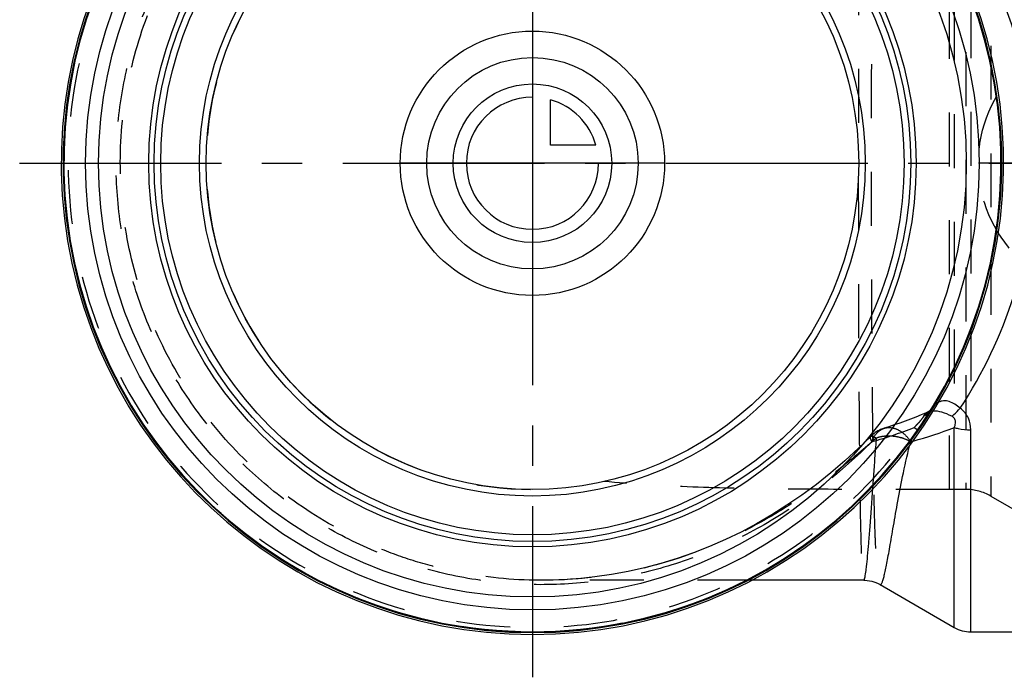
# Model space of a CAD drawing. Header units: millimetres. Extents: x 394 to 605, y 431 to 569.
# Tile 1 of 6: x 394 to 514, y 431 to 511. Entities that reach past the tile are written whole.
import ezdxf

# ---------------------------------------------------------------- set-up
doc = ezdxf.new("R2010")
doc.units = ezdxf.units.MM
doc.header["$LTSCALE"] = 65.185185
doc.linetypes.add('CENTER', pattern=[0.6, 0.375, -0.075, 0.075, -0.075])
doc.linetypes.add('HIDDEN', pattern=[0.2, 0.1, -0.1])
for name, color, linetype in [('ACHSEN_S', 7, 'CONTINUOUS'), ('KOERPER', 7, 'CONTINUOUS'), ('KONST.EL_MIT_GEO', 7, 'CONTINUOUS'), ('KURVEN', 7, 'CONTINUOUS')]:
    doc.layers.add(name, color=color, linetype=linetype)

msp = doc.modelspace()

# ---------------------------------------------------------------- linework, layer by layer
at = {"layer": 'ACHSEN_S', "color": 2, "linetype": 'CENTER'}
for p, q in [((456.49, 569.02), (456.49, 430.98)), ((394.41, 493.22), (605.49, 493.22))]:
    msp.add_line(p, q, dxfattribs=at)
at = {"layer": 'KOERPER', "color": 8, "linetype": 'HIDDEN'}
for p, q in [((506.99, 453.73), (506.99, 532.73)), ((508.97, 453.73), (506.99, 453.73)), ((483.01, 442.72), (457.57, 442.72))]:
    msp.add_line(p, q, dxfattribs=at)
at = {"layer": 'KOERPER', "color": 7, "linetype": 'Continuous'}
for p, q in [((496.59, 442.72), (483.01, 442.72)), ((498.58, 442.2), (507.56, 437.01)), ((509.56, 436.48), (574.49, 436.48))]:
    msp.add_line(p, q, dxfattribs=at)
at = {"layer": 'KOERPER', "color": 8, "linetype": 'HIDDEN'}
msp.add_circle((456.49, 493.22), 56.75, dxfattribs=at)
at = {"layer": 'KOERPER', "color": 7, "linetype": 'Continuous'}
msp.add_arc((456.49, 493.22), 57.05, 97.8058, 82.1942, dxfattribs=at)
at = {"layer": 'KOERPER', "color": 8, "linetype": 'HIDDEN'}
msp.add_arc((456.49, 493.22), 39.5, 89.9971, 270, dxfattribs=at)
msp.add_open_spline([(506.99, 453.73), (503.41, 453.73), (496.3, 453.72), (485.71, 453.76), (475.34, 453.97), (468.51, 454.37), (465.16, 454.69)], degree=3, knots=[0, 0, 0, 0, 0.25649, 0.510167, 0.758594, 1, 1, 1, 1], dxfattribs=at)
at = {"layer": 'KONST.EL_MIT_GEO', "color": 8, "linetype": 'HIDDEN'}
for p, q in [((511.97, 533.53), (511.97, 452.92)), ((508.97, 532.73), (508.97, 453.73)), ((507.56, 525.22), (507.56, 461.23)), ((509.56, 525.52), (509.56, 460.93)), ((504.86, 463.54), (504.86, 463.55)), ((502.72, 461.23), (503.16, 460.93)), ((497.7, 453.77), (497.73, 454.24)), ((511.97, 452.92), (520.1, 448.23))]:
    msp.add_line(p, q, dxfattribs=at)
at = {"layer": 'KONST.EL_MIT_GEO', "color": 7, "linetype": 'Continuous'}
for p, q in [((507.56, 437.01), (507.56, 461.23)), ((509.56, 436.48), (509.56, 460.93)), ((496.61, 442.72), (496.61, 442.72)), ((496.61, 442.72), (496.74, 442.72)), ((498.58, 442.2), (498.58, 442.2))]:
    msp.add_line(p, q, dxfattribs=at)
at = {"layer": 'KONST.EL_MIT_GEO', "color": 8, "linetype": 'HIDDEN'}
for points in [[(504.35, 463.1), (504.17, 463.02), (503.55, 462.75), (502.92, 462.49), (502.28, 462.24), (501.63, 462), (500.97, 461.76), (500.3, 461.53), (499.62, 461.31), (499.09, 461.14)], [(504.86, 463.54), (504.82, 463.48), (504.76, 463.4), (504.68, 463.32), (504.59, 463.24), (504.5, 463.18), (504.42, 463.13), (504.35, 463.1)], [(497.44, 460.14), (495.98, 458.72), (494.31, 457.19), (492.61, 455.72), (490.87, 454.34), (489.1, 453.03), (487.3, 451.8), (485.48, 450.64), (483.62, 449.57), (481.75, 448.57), (479.85, 447.65), (477.93, 446.81), (475.98, 446.05), (474.03, 445.37), (472.05, 444.76), (470.07, 444.23), (468.06, 443.79), (466.06, 443.42), (464.04, 443.13), (462.02, 442.91), (460, 442.78), (457.98, 442.73), (457.35, 442.73)]]:
    msp.add_lwpolyline(points, dxfattribs=at)
at = {"layer": 'KONST.EL_MIT_GEO', "color": 7, "linetype": 'Continuous'}
msp.add_lwpolyline([(496.74, 442.72), (497.01, 442.7), (497.29, 442.67), (497.56, 442.61), (497.82, 442.54), (498.08, 442.44), (498.33, 442.33), (498.58, 442.2)], dxfattribs=at)
at = {"layer": 'KONST.EL_MIT_GEO', "color": 8, "linetype": 'HIDDEN'}
msp.add_circle((456.49, 493.22), 56.75, dxfattribs=at)
at = {"layer": 'KONST.EL_MIT_GEO', "color": 7, "linetype": 'Continuous'}
for radius in [54.09, 52.52, 46.45, 45.8, 45, 40.3, 39.5]:
    msp.add_circle((456.49, 493.22), radius, dxfattribs=at)
for centre, radius, start, end in [((456.49, 493.22), 56.83, 97.8477, 82.1523), ((456.49, 493.22), 56.73, 97.8662, 82.1338), ((488.99, 509.36), 51.59, 285.2565, 291.108), ((509.56, 440.48), 4, 240, 270)]:
    msp.add_arc(centre, radius, start, end, dxfattribs=at)
at = {"layer": 'KONST.EL_MIT_GEO', "color": 8, "linetype": 'HIDDEN'}
for centre, radius, start, end in [((456.49, 493.22), 56.21, 34.687, 325.313), ((500.27, 457.32), 4, 107.1592, 135.0278), ((484.45, 507.12), 49.39, 285.4415, 291.7126), ((564.66, 443.5), 64.41, 165.6078, 166.0574), ((498.89, 453.08), 7.27, 62.2559, 63.1385), ((498, 456.75), 5.08, 32.8758, 34.221), ((488.49, 511.05), 53.35, 284.977, 285.2969), ((508.97, 447.73), 6, 60, 90)]:
    msp.add_arc(centre, radius, start, end, dxfattribs=at)
for points, knots in [([(497.6, 459.51), (495.76, 457.7), (491.89, 454.23), (485.46, 449.79), (478.47, 446.25), (471.04, 443.73), (463.32, 442.31), (455.46, 442.04), (447.65, 442.94), (440.06, 445), (432.87, 448.19), (426.24, 452.43), (420.34, 457.64), (415.31, 463.68), (411.26, 470.43), (408.3, 477.72), (406.49, 485.38), (405.89, 493.23), (406.49, 501.07), (408.3, 508.73), (411.26, 516.02), (415.31, 522.77), (420.34, 528.81), (426.24, 534.02), (432.87, 538.26), (440.06, 541.45), (447.65, 543.51), (455.46, 544.41), (463.32, 544.14), (471.04, 542.72), (478.47, 540.2), (485.46, 536.66), (491.89, 532.22), (495.76, 528.75), (497.6, 526.94)], [0, 0, 0, 0, 0.030958, 0.06208, 0.093275, 0.12451, 0.15577, 0.187047, 0.218332, 0.249623, 0.280916, 0.312211, 0.343508, 0.374806, 0.406104, 0.437403, 0.468702, 0.500001, 0.5313, 0.562599, 0.593897, 0.625196, 0.656493, 0.68779, 0.719086, 0.750379, 0.781669, 0.812955, 0.844231, 0.875491, 0.906725, 0.93792, 0.969042, 1, 1, 1, 1]), ([(457.35, 442.73), (454.03, 442.74), (449.05, 443.24), (442.61, 444.85), (436.35, 447.07), (428.99, 450.98), (421.23, 457.3), (414.87, 465.01), (410.14, 473.83), (407.23, 483.4), (406.27, 493.36), (407.28, 503.31), (410.24, 512.86), (415.01, 521.65), (421.42, 529.34), (429.2, 535.62), (436.59, 539.49), (442.86, 541.68), (449.3, 543.25), (454.29, 543.73), (457.61, 543.72)], [0, 0, 0, 0, 0.062487, 0.093768, 0.12505, 0.187541, 0.250032, 0.312524, 0.375016, 0.437508, 0.5, 0.562492, 0.624984, 0.687476, 0.749968, 0.81246, 0.87495, 0.906232, 0.937513, 1, 1, 1, 1]), ([(496.61, 543.72), (496.59, 543.72), (496.54, 543.62), (496.51, 543.46), (496.46, 543.15), (496.42, 542.74), (496.38, 542.2), (496.35, 541.55), (496.31, 540.78), (496.27, 539.53), (496.22, 537.69), (496.16, 535.17), (496.12, 532.24), (496.08, 528.93), (496.05, 525.27), (496.02, 521.3), (495.99, 517.05), (495.97, 510.97), (495.95, 503), (495.94, 493.23), (495.95, 483.45), (495.97, 475.48), (495.99, 469.4), (496.02, 465.15), (496.05, 461.18), (496.08, 457.52), (496.12, 454.21), (496.16, 451.28), (496.22, 448.76), (496.27, 446.92), (496.31, 445.67), (496.35, 444.9), (496.38, 444.25), (496.42, 443.71), (496.46, 443.3), (496.51, 442.99), (496.54, 442.83), (496.59, 442.72), (496.61, 442.72)], [0, 0, 0, 0, 0.000772, 0.0026, 0.005578, 0.009719, 0.015023, 0.021483, 0.029088, 0.037823, 0.058607, 0.083657, 0.112743, 0.145596, 0.181903, 0.221318, 0.26346, 0.30792, 0.402039, 0.499998, 0.597956, 0.692076, 0.736536, 0.778678, 0.818093, 0.854401, 0.887254, 0.916341, 0.941391, 0.962176, 0.970911, 0.978516, 0.984976, 0.99028, 0.994421, 0.997399, 0.999228, 1, 1, 1, 1]), ([(498.58, 544.25), (498.54, 544.23), (498.47, 544.11), (498.4, 543.88), (498.33, 543.53), (498.26, 543.07), (498.2, 542.49), (498.11, 541.5), (498.02, 539.97), (497.93, 537.81), (497.85, 535.24), (497.78, 532.27), (497.71, 528.92), (497.66, 525.24), (497.6, 519.76), (497.55, 512.35), (497.51, 502.97), (497.5, 493.22), (497.51, 483.48), (497.55, 474.1), (497.6, 466.69), (497.66, 461.21), (497.71, 457.53), (497.78, 454.18), (497.85, 451.21), (497.93, 448.64), (498.02, 446.48), (498.11, 444.95), (498.2, 443.96), (498.26, 443.38), (498.33, 442.92), (498.4, 442.57), (498.47, 442.34), (498.54, 442.22), (498.58, 442.2)], [0, 0, 0, 0, 0.00136, 0.003715, 0.007162, 0.011724, 0.017406, 0.024202, 0.041094, 0.062276, 0.087569, 0.116751, 0.149557, 0.185687, 0.224803, 0.310499, 0.403409, 0.500002, 0.596595, 0.689505, 0.7752, 0.814316, 0.850445, 0.883252, 0.912433, 0.937726, 0.958907, 0.975799, 0.982595, 0.988276, 0.992838, 0.996285, 0.99864, 1, 1, 1, 1]), ([(505.66, 464.29), (505.5, 464.22), (505.19, 464), (504.96, 463.71), (504.86, 463.55)], [0, 0, 0, 0, 0.488029, 1, 1, 1, 1]), ([(503.84, 462.6), (503.8, 462.49), (503.64, 462.27), (503.37, 461.93), (503.05, 461.58), (502.83, 461.35), (502.72, 461.23)], [0, 0, 0, 0, 0.191338, 0.457012, 0.732052, 1, 1, 1, 1]), ([(503.84, 462.6), (504.05, 462.71), (504.44, 462.98), (504.74, 463.35), (504.86, 463.54)], [0, 0, 0, 0, 0.506409, 1, 1, 1, 1]), ([(504.35, 463.09), (504.23, 463.04), (504.02, 462.91), (503.89, 462.7), (503.84, 462.6)], [0, 0, 0, 0, 0.51592, 1, 1, 1, 1]), ([(504.64, 463.19), (504.61, 463.18), (504.51, 463.16), (504.42, 463.13), (504.35, 463.1)], [0, 0, 0, 0, 0.261958, 1, 1, 1, 1]), ([(505, 463.22), (504.97, 463.22), (504.85, 463.22), (504.73, 463.2), (504.64, 463.19)], [0, 0, 0, 0, 0.262519, 1, 1, 1, 1]), ([(497.6, 459.51), (497.55, 459.59), (497.49, 459.72), (497.41, 459.92), (497.39, 460.09), (497.44, 460.14)], [0, 0, 0, 0, 0.375498, 0.663751, 1, 1, 1, 1]), ([(497.44, 460.14), (497.5, 460.2), (497.69, 460.17), (497.91, 460.08), (498.06, 460), (498.15, 459.95)], [0, 0, 0, 0, 0.330079, 0.62046, 1, 1, 1, 1]), ([(497.6, 459.51), (497.72, 459.89), (498.01, 460.43), (498.59, 460.93), (498.92, 461.09), (499.09, 461.14)], [0, 0, 0, 0, 0.527809, 0.768255, 1, 1, 1, 1]), ([(502.17, 459.56), (501.86, 459.72), (501.2, 459.99), (500.15, 460.19), (499.12, 460.2), (498.46, 460.05), (498.15, 459.95)], [0, 0, 0, 0, 0.255359, 0.513119, 0.763976, 1, 1, 1, 1]), ([(499.09, 461.14), (499.35, 461.22), (499.92, 461.26), (500.77, 460.99), (501.57, 460.43), (502.01, 459.9), (502.21, 459.61)], [0, 0, 0, 0, 0.217264, 0.451865, 0.712944, 1, 1, 1, 1]), ([(498.15, 459.95), (496.72, 458.72), (493.86, 456.29), (489.34, 452.9), (484.56, 449.9), (477.85, 446.51), (468.86, 443.54), (461.33, 442.72), (457.57, 442.72)], [0, 0, 0, 0, 0.125033, 0.250079, 0.375134, 0.500204, 0.750074, 1, 1, 1, 1]), ([(497.73, 454.24), (497.76, 454.7), (497.9, 456.6), (498.03, 458.5), (498.15, 459.95)], [0, 0, 0, 0, 0.23952, 1, 1, 1, 1])]:
    msp.add_open_spline(points, degree=3, knots=knots, dxfattribs=at)
at = {"layer": 'KONST.EL_MIT_GEO', "color": 7, "linetype": 'Continuous'}
for points, knots in [([(508.27, 463.55), (511.05, 467.78), (515.62, 477.34), (518.08, 493.22), (515.62, 509.11), (511.05, 518.67), (508.27, 522.9)], [0, 0, 0, 0, 0.242234, 0.5, 0.757766, 1, 1, 1, 1]), ([(508.27, 463.55), (508.07, 463.73), (507.66, 464.06), (506.97, 464.39), (506.28, 464.49), (505.85, 464.38), (505.66, 464.29)], [0, 0, 0, 0, 0.286224, 0.546923, 0.781615, 1, 1, 1, 1]), ([(507.25, 462.6), (506.87, 462.79), (506.14, 463.09), (505.36, 463.23), (505, 463.22)], [0, 0, 0, 0, 0.542318, 1, 1, 1, 1]), ([(507.25, 462.6), (507.33, 462.66), (507.7, 462.94), (508.03, 463.28), (508.27, 463.55)], [0, 0, 0, 0, 0.221457, 1, 1, 1, 1]), ([(507.56, 461.23), (507.61, 461.34), (507.69, 461.57), (507.74, 461.94), (507.62, 462.35), (507.38, 462.53), (507.25, 462.6)], [0, 0, 0, 0, 0.230452, 0.463159, 0.71155, 1, 1, 1, 1]), ([(509.56, 460.93), (509.56, 461.41), (509.43, 462.17), (508.89, 463.04), (508.49, 463.39), (508.27, 463.55)], [0, 0, 0, 0, 0.480493, 0.734116, 1, 1, 1, 1]), ([(507.56, 461.23), (507.72, 461.18), (508.37, 461), (509.05, 460.93), (509.56, 460.93)], [0, 0, 0, 0, 0.240316, 1, 1, 1, 1]), ([(498.58, 442.2), (498.59, 442.19), (498.63, 442.18), (498.69, 442.22), (498.75, 442.29), (498.8, 442.4), (498.86, 442.54), (498.95, 442.8), (499.07, 443.22), (499.21, 443.84), (499.37, 444.6), (499.54, 445.5), (499.72, 446.53), (499.92, 447.7), (500.24, 449.5), (500.68, 452.05), (501.32, 455.41), (501.84, 457.78), (502.15, 459.02)], [0, 0, 0, 0, 0.003022, 0.006517, 0.011515, 0.018396, 0.027295, 0.038262, 0.06647, 0.103039, 0.147871, 0.200815, 0.261681, 0.330242, 0.406242, 0.579379, 0.778408, 1, 1, 1, 1]), ([(496.61, 442.72), (496.64, 442.73), (496.68, 442.8), (496.72, 442.94), (496.77, 443.17), (496.82, 443.49), (496.88, 443.91), (496.97, 444.63), (497.08, 445.75), (497.22, 447.33), (497.37, 449.23), (497.53, 451.41), (497.64, 452.95), (497.7, 453.77)], [0, 0, 0, 0, 0.006013, 0.019347, 0.040681, 0.070068, 0.107463, 0.152766, 0.266562, 0.410145, 0.581799, 0.779347, 1, 1, 1, 1])]:
    msp.add_open_spline(points, degree=3, knots=knots, dxfattribs=at)
at = {"layer": 'KURVEN', "color": 40, "linetype": 'Continuous'}
for p, q in [((456.49, 509.23), (456.49, 477.23)), ((458.69, 495.43), (458.69, 500.92)), ((464.18, 495.43), (458.69, 495.43)), ((472.49, 493.22), (440.49, 493.22))]:
    msp.add_line(p, q, dxfattribs=at)
at = {"layer": 'KURVEN', "color": 8, "linetype": 'HIDDEN'}
msp.add_line((542.49, 493.22), (510.49, 493.22), dxfattribs=at)
at = {"layer": 'KURVEN', "color": 40, "linetype": 'Continuous'}
for radius in [16, 12.8, 9.6]:
    msp.add_circle((456.49, 493.22), radius, dxfattribs=at)
at = {"layer": 'KURVEN', "color": 8, "linetype": 'HIDDEN'}
msp.add_circle((526.49, 493.22), 16, dxfattribs=at)
at = {"layer": 'KURVEN', "color": 40, "linetype": 'Continuous'}
for start, end in [(90, 360), (15.962, 74.038)]:
    msp.add_arc((456.49, 493.22), 8, start, end, dxfattribs=at)

doc.saveas('drawing.dxf')
